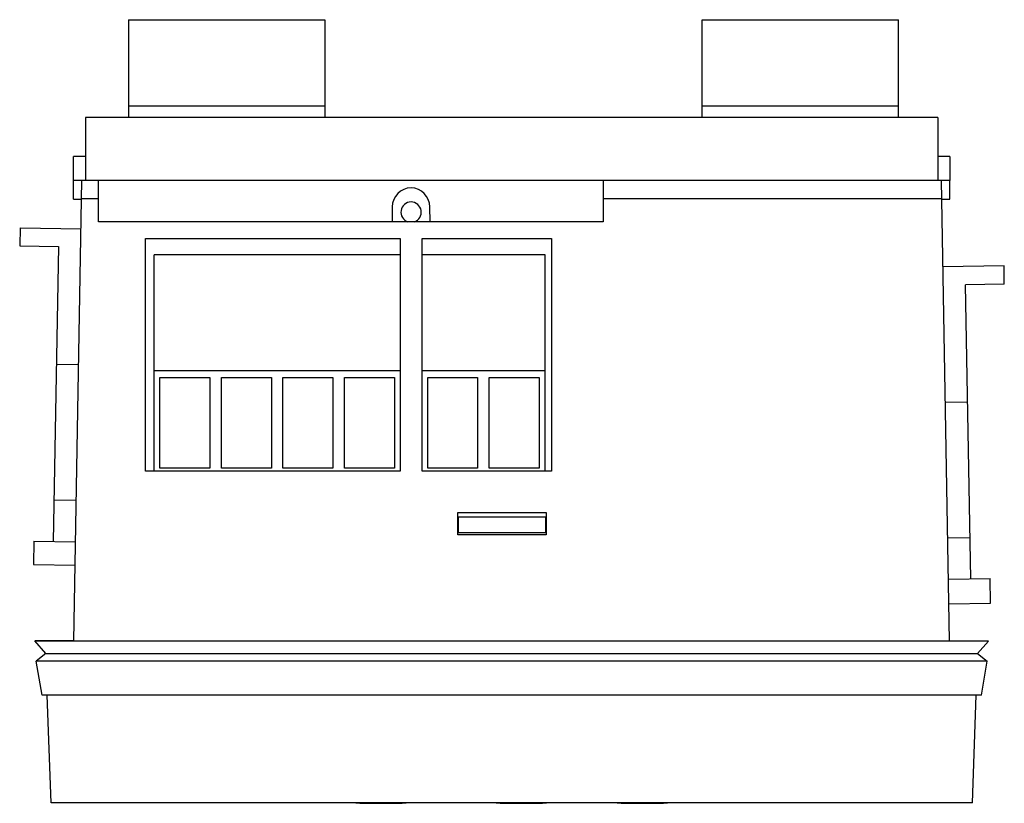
# Model space of a CAD drawing. Header units: millimetres. Extents: x 14 to 115, y 51 to 132.
import ezdxf

# ---------------------------------------------------------------- set-up
doc = ezdxf.new("R2010")
doc.units = ezdxf.units.MM
doc.header["$LTSCALE"] = 11.847622
doc.layers.get('0').update_dxf_attribs({"linetype": 'CONTINUOUS'})

msp = doc.modelspace()

# ---------------------------------------------------------------- linework, layer by layer
at = {"color": 7, "linetype": 'Continuous'}
for p, q in [((24.88, 131.75), (24.88, 121.65)), ((24.88, 131.75), (45.16, 131.75)), ((45.16, 131.75), (45.16, 121.65)), ((84.12, 121.65), (84.12, 131.75)), ((84.12, 131.75), (104.4, 131.75)), ((104.4, 121.65), (104.4, 131.75)), ((24.88, 122.85), (45.16, 122.85)), ((84.12, 122.85), (104.4, 122.85)), ((20.45, 121.65), (20.45, 115.15)), ((108.45, 121.65), (20.45, 121.65)), ((108.45, 121.65), (108.45, 115.15)), ((19.19, 113.22), (19.19, 117.65)), ((20.45, 117.65), (19.19, 117.65)), ((109.69, 117.65), (108.45, 117.65)), ((109.69, 117.65), (109.69, 115.15)), ((109.69, 115.15), (19.19, 115.15)), ((19.24, 67.67), (20.06, 115.15)), ((21.78, 110.9), (21.78, 115.15)), ((73.88, 115.15), (73.88, 110.9)), ((109.65, 67.65), (108.82, 115.15)), ((109.69, 113.22), (109.69, 115.15)), ((19.19, 113.22), (20.03, 113.22)), ((21.78, 113.26), (20.03, 113.26)), ((108.86, 113.26), (73.88, 113.26)), ((108.86, 113.22), (109.69, 113.22)), ((52.11, 112.43), (52.11, 110.9)), ((56.03, 110.9), (56, 112.43)), ((73.88, 110.9), (21.78, 110.9)), ((13.68, 110.27), (13.65, 108.4)), ((13.68, 110.27), (19.98, 110.16)), ((26.65, 85.15), (26.65, 109.16)), ((26.65, 109.16), (52.94, 109.16)), ((52.94, 109.16), (52.94, 85.15)), ((55.19, 85.15), (55.19, 109.16)), ((55.19, 109.16), (68.56, 109.16)), ((68.56, 109.16), (68.56, 85.15)), ((13.65, 108.4), (17.64, 108.33)), ((17.64, 108.33), (17.11, 77.91)), ((27.53, 85.15), (27.53, 107.47)), ((52.94, 107.47), (27.53, 107.47)), ((67.89, 107.47), (55.19, 107.47)), ((67.89, 85.15), (67.89, 107.47)), ((115.28, 106.35), (108.98, 106.24)), ((115.31, 104.47), (115.28, 106.35)), ((115.31, 104.47), (111.31, 104.4)), ((111.84, 74.06), (111.31, 104.4)), ((17.43, 96.21), (19.73, 96.17)), ((52.94, 95.52), (27.53, 95.52)), ((28.13, 85.47), (28.13, 94.82)), ((28.13, 94.82), (33.28, 94.82)), ((33.28, 94.82), (33.28, 85.47)), ((34.48, 85.47), (34.48, 94.82)), ((34.48, 94.82), (39.63, 94.82)), ((39.63, 94.82), (39.63, 85.47)), ((40.83, 85.47), (40.83, 94.82)), ((40.83, 94.82), (45.98, 94.82)), ((45.98, 94.82), (45.98, 85.47)), ((47.18, 85.47), (47.18, 94.82)), ((47.18, 94.82), (52.33, 94.82)), ((52.33, 94.82), (52.33, 85.47)), ((67.89, 95.52), (55.19, 95.52)), ((55.78, 85.47), (55.78, 94.82)), ((55.78, 94.82), (60.93, 94.82)), ((60.93, 94.82), (60.93, 85.47)), ((62.13, 85.47), (62.13, 94.82)), ((62.13, 94.82), (67.28, 94.82)), ((67.28, 94.82), (67.28, 85.47)), ((111.52, 92.29), (109.22, 92.25)), ((33.28, 85.47), (28.13, 85.47)), ((39.63, 85.47), (34.48, 85.47)), ((45.98, 85.47), (40.83, 85.47)), ((52.33, 85.47), (47.18, 85.47)), ((60.93, 85.47), (55.78, 85.47)), ((67.28, 85.47), (62.13, 85.47)), ((52.94, 85.15), (26.65, 85.15)), ((68.56, 85.15), (55.19, 85.15)), ((17.19, 82.21), (19.49, 82.17)), ((58.89, 80.9), (68.01, 80.9)), ((58.89, 78.58), (58.89, 80.9)), ((58.95, 80.47), (67.95, 80.47)), ((58.95, 78.8), (58.95, 80.47)), ((67.95, 80.47), (67.95, 78.8)), ((68.01, 80.9), (68.01, 78.58)), ((68.01, 78.58), (58.89, 78.58)), ((67.95, 78.8), (58.95, 78.8)), ((111.77, 78.29), (109.47, 78.25)), ((15.11, 77.95), (15.07, 75.55)), ((15.11, 77.95), (19.41, 77.87)), ((15.07, 75.55), (19.37, 75.47)), ((109.54, 74.02), (113.84, 74.1)), ((113.89, 71.56), (113.84, 74.1)), ((109.59, 71.48), (113.89, 71.56)), ((16.33, 66.35), (15.2, 67.67)), ((19.24, 67.67), (15.2, 67.67)), ((113.67, 67.64), (15.22, 67.64)), ((112.56, 66.35), (113.67, 67.64)), ((16.33, 66.35), (15.36, 65.57)), ((16.33, 66.35), (112.56, 66.35)), ((112.56, 66.35), (113.54, 65.57)), ((15.95, 62.04), (15.36, 65.57)), ((113.54, 65.57), (15.36, 65.57)), ((112.95, 62.04), (113.54, 65.57)), ((112.95, 62.04), (15.95, 62.04)), ((16.88, 50.94), (16.49, 62.04)), ((112.03, 50.94), (112.41, 62.04)), ((112.03, 50.94), (16.88, 50.94)), ((50.01, 50.9), (51.88, 50.9)), ((64.51, 50.9), (66.38, 50.9)), ((77.01, 50.9), (78.88, 50.9))]:
    msp.add_line(p, q, dxfattribs=at)
for centre, radius, start, end in [((54.11, 112.4), 2, 91.6341, 179.0001), ((54, 112.4), 2, 1, 88.3659), ((54.06, 111.89), 1.05, 288.2604, 251.7396), ((50.01, 84.34), 33.44, 267.1542, 270), ((51.88, 84.34), 33.44, 270, 272.8458), ((64.51, 84.34), 33.44, 267.1542, 270), ((66.38, 84.34), 33.44, 270, 272.8458), ((77.01, 84.34), 33.44, 267.1542, 270), ((78.88, 84.34), 33.44, 270, 272.8458)]:
    msp.add_arc(centre, radius, start, end, dxfattribs=at)

doc.saveas('drawing.dxf')
